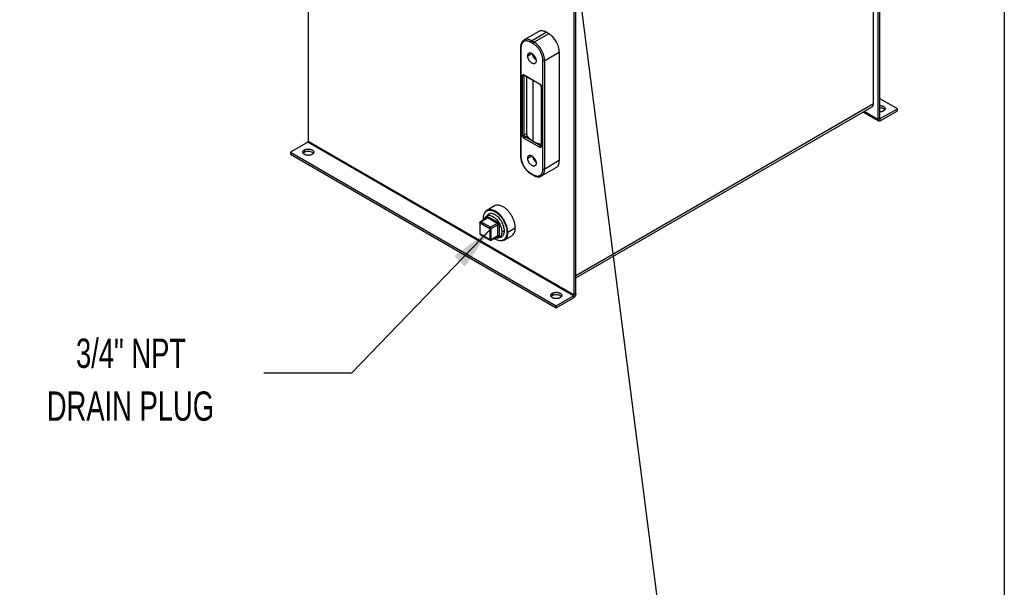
# Model space of a CAD drawing. Header units: inches. Extents: x 3 to 150, y 3 to 116.
# Tile 42 of 57: x 111 to 150, y 66 to 89. Entities that reach past the tile are written whole.
import ezdxf

# ---------------------------------------------------------------- set-up
doc = ezdxf.new("R2010")
doc.units = ezdxf.units.IN
doc.header["$LTSCALE"] = 14
doc.header["$MEASUREMENT"] = 0
doc.layers.add('TEXT', color=140, linetype='Continuous', lineweight=25)
doc.styles.add('SLDTEXTSTYLE0', font='TXT', dxfattribs={"width": 0.7})
doc.dimstyles.new('SLDDIMSTYLE3', dxfattribs={"dimtxt": 0.18, "dimasz": 1.82, "dimexe": 0, "dimexo": 0.0625, "dimgap": 0, "dimtad": 0, "dimtih": 1, "dimtoh": 1, "dimdec": 0, "dimrnd": 1e-09, "dimzin": 0, "dimdsep": 46, "dimtxsty": 'Standard', "dimsah": 1, "dimcen": 0.09, "dimadec": 0, "dimazin": 0, "dimtfac": 1.82, "dimtdec": 0, "dimtofl": 0, "dimtmove": 0, "dimatfit": 3, "dimfxl": 0, "dimfrac": 2, "dimtolj": 1, "dimtzin": 0, "dimarcsym": 0})
doc.dimstyles.new('SLDDIMSTYLE4', dxfattribs={"dimtxt": 0.18, "dimasz": 1.82, "dimexe": 0, "dimexo": 0.0625, "dimgap": 0, "dimtad": 0, "dimtih": 1, "dimtoh": 1, "dimdec": 0, "dimrnd": 1e-09, "dimzin": 0, "dimdsep": 46, "dimtxsty": 'Standard', "dimblk1": 'NONE', "dimblk2": 'NONE', "dimsah": 1, "dimcen": 0.09, "dimadec": 0, "dimazin": 0, "dimtfac": 1.82, "dimtdec": 0, "dimtofl": 0, "dimtmove": 0, "dimatfit": 3, "dimldrblk": 'NONE', "dimfxl": 0, "dimfrac": 2, "dimtolj": 1, "dimtzin": 0, "dimarcsym": 0})

# ---------------------------------------------------------------- blocks, each defined once
blk = doc.blocks.new('_None')

msp = doc.modelspace()

# ---------------------------------------------------------------- linework, layer by layer
for p, q in [((145.273, 85.359), (145.273, 96.084)), ((145.449, 96.162), (145.449, 84.746)), ((145.523, 96.204), (145.523, 84.788)), ((122.719, 95.286), (122.719, 83.87)), ((133.326, 77.747), (133.326, 89.163)), ((133.4, 77.79), (133.4, 89.206)), ((131.916, 88.249), (131.332, 87.912)), ((131.632, 87.883), (132.216, 88.219)), ((132.315, 88.162), (131.731, 87.825)), ((132.315, 88.162), (132.216, 88.219)), ((131.696, 87.764), (131.597, 87.821)), ((131.731, 87.825), (131.632, 87.883)), ((131.193, 87.617), (131.193, 83.289)), ((131.208, 87.597), (131.208, 83.269)), ((131.479, 87.277), (131.647, 87.373)), ((132.156, 87.091), (132.739, 87.427)), ((132.739, 87.427), (132.739, 83.1)), ((132.085, 82.763), (132.085, 87.091)), ((132.156, 82.763), (132.156, 87.091)), ((131.269, 84.112), (131.269, 86.48)), ((131.34, 86.52), (131.953, 86.166)), ((131.361, 86.491), (131.34, 86.48)), ((131.34, 84.112), (131.34, 86.48)), ((131.35, 86.497), (131.963, 86.144)), ((131.435, 86.449), (131.435, 84.166)), ((131.686, 86.304), (131.686, 83.876)), ((132.009, 86.064), (132.009, 83.696)), ((132.024, 86.044), (132.024, 83.676)), ((145.273, 85.359), (133.4, 78.505)), ((146.231, 85.172), (145.523, 85.58)), ((133.4, 78.421), (145.221, 85.245)), ((144.864, 85.038), (145.477, 84.684)), ((145.449, 84.746), (144.903, 85.061)), ((145.545, 84.776), (146.231, 85.172)), ((145.545, 84.691), (146.231, 85.087)), ((146.231, 85.087), (146.231, 85.172)), ((145.449, 84.746), (145.523, 84.788)), ((145.523, 84.788), (145.545, 84.776)), ((145.545, 84.691), (145.545, 84.776)), ((131.435, 84.166), (131.34, 84.112)), ((122.698, 83.833), (122.012, 83.437)), ((133.305, 77.71), (122.698, 83.833)), ((122.719, 83.87), (133.326, 77.747)), ((131.953, 83.635), (131.34, 83.989)), ((131.375, 84.05), (131.451, 84.094)), ((131.988, 83.696), (131.375, 84.05)), ((132.009, 83.708), (131.988, 83.696)), ((122.012, 83.437), (132.619, 77.314)), ((122.012, 83.437), (122.012, 83.352)), ((122.012, 83.352), (132.619, 77.229)), ((122.565, 83.527), (122.565, 83.441)), ((131.479, 83.194), (131.647, 83.291)), ((132.739, 83.1), (132.156, 82.763)), ((131.597, 82.595), (131.696, 82.538)), ((131.607, 82.573), (131.706, 82.515)), ((132.031, 82.488), (132.615, 82.825)), ((129.943, 80.956), (129.841, 80.897)), ((130.154, 81.293), (129.85, 81.118)), ((130.154, 81.293), (129.85, 81.118)), ((129.568, 80.63), (129.568, 80.185)), ((129.58, 80.614), (129.965, 80.392)), ((129.58, 80.169), (129.58, 80.614)), ((129.85, 80.816), (129.588, 80.665)), ((129.608, 80.663), (129.87, 80.814)), ((129.994, 80.441), (129.608, 80.663)), ((129.712, 80.737), (129.708, 80.787)), ((129.712, 80.737), (129.708, 80.787)), ((129.842, 80.811), (129.842, 80.831)), ((130.255, 80.592), (129.87, 80.814)), ((129.898, 80.863), (130.284, 80.641)), ((130.255, 80.592), (129.994, 80.441)), ((129.965, 79.947), (129.58, 80.169)), ((129.965, 80.392), (129.965, 79.947)), ((130.022, 80.392), (130.284, 80.543)), ((130.022, 79.947), (130.022, 80.392)), ((130.284, 80.098), (130.284, 80.543)), ((130.34, 80.543), (130.34, 80.098)), ((130.444, 80.26), (130.547, 80.319)), ((130.679, 80.243), (130.651, 80.243)), ((130.679, 80.243), (130.651, 80.243)), ((130.679, 80.243), (130.983, 80.419)), ((130.679, 80.243), (130.983, 80.419)), ((129.588, 80.151), (129.974, 79.928)), ((130.014, 79.928), (130.275, 80.079)), ((130.284, 80.098), (130.022, 79.947)), ((130.179, 79.971), (130.193, 79.963)), ((130.179, 79.971), (130.193, 79.963)), ((130.284, 80.065), (130.267, 80.075)), ((130.341, 80.031), (130.443, 80.09)), ((130.537, 79.929), (130.841, 80.104)), ((130.537, 79.929), (130.841, 80.104)), ((132.464, 77.812), (132.464, 77.726)), ((132.619, 77.314), (133.305, 77.71)), ((132.619, 77.229), (133.305, 77.625)), ((133.305, 77.71), (133.305, 77.625)), ((133.4, 77.79), (133.326, 77.747)), ((132.619, 77.314), (132.619, 77.229))]:
    msp.add_line(p, q)
for centre, start, end in [((129.608, 80.63), 119.8095, 179.9639), ((129.608, 80.185), 179.9639, 239.8021), ((129.994, 79.963), 239.8021, 300.0055)]:
    msp.add_arc(centre, 0.04, start, end)
for points, knots in [([(132.216, 88.219), (132.188, 88.234), (132.132, 88.262), (132.052, 88.279), (131.978, 88.277), (131.936, 88.258), (131.916, 88.249)], [0, 0, 0, 0, 0.250026, 0.500052, 0.750077, 1, 1, 1, 1]), ([(132.739, 87.427), (132.739, 87.491), (132.728, 87.562), (132.685, 87.705), (132.654, 87.777), (132.575, 87.914), (132.528, 87.977), (132.426, 88.085), (132.37, 88.13), (132.315, 88.162)], [0, 0, 0, 0, 0.25, 0.25, 0.5, 0.5, 0.75, 0.75, 1, 1, 1, 1]), ([(131.331, 87.911), (131.33, 87.911), (131.313, 87.903), (131.285, 87.878), (131.249, 87.836), (131.222, 87.784), (131.203, 87.725), (131.195, 87.668), (131.194, 87.631), (131.193, 87.617)], [0, 0, 0, 0, 0.010326, 0.183414, 0.356054, 0.531097, 0.710352, 0.893538, 1, 1, 1, 1]), ([(131.597, 87.821), (131.593, 87.823), (131.586, 87.828), (131.575, 87.833), (131.564, 87.839), (131.553, 87.844), (131.543, 87.848), (131.532, 87.853), (131.512, 87.86), (131.484, 87.868), (131.448, 87.874), (131.413, 87.875), (131.37, 87.87), (131.32, 87.852), (131.28, 87.818), (131.253, 87.783), (131.237, 87.752), (131.224, 87.718), (131.216, 87.687), (131.212, 87.66), (131.21, 87.64), (131.208, 87.619), (131.208, 87.604), (131.208, 87.597)], [0, 0, 0, 0, 0.0179, 0.035765, 0.053611, 0.07145, 0.089298, 0.107168, 0.125073, 0.187575, 0.250101, 0.312602, 0.375128, 0.500004, 0.62488, 0.687381, 0.749908, 0.812409, 0.874935, 0.906234, 0.937461, 0.968691, 1, 1, 1, 1]), ([(131.632, 87.883), (131.605, 87.897), (131.549, 87.925), (131.469, 87.943), (131.396, 87.938), (131.35, 87.927), (131.332, 87.912), (131.331, 87.912)], [0, 0, 0, 0, 0.248972, 0.497944, 0.746916, 0.995888, 1, 1, 1, 1]), ([(131.597, 87.821), (131.597, 87.827), (131.598, 87.833), (131.601, 87.844), (131.604, 87.851), (131.611, 87.862), (131.615, 87.867), (131.623, 87.876), (131.628, 87.88), (131.632, 87.883)], [0, 0, 0, 0, 0.25, 0.25, 0.5, 0.5, 0.75, 0.75, 1, 1, 1, 1]), ([(131.696, 87.764), (131.696, 87.77), (131.697, 87.775), (131.7, 87.787), (131.703, 87.793), (131.71, 87.805), (131.714, 87.81), (131.722, 87.819), (131.727, 87.823), (131.731, 87.825)], [0, 0, 0, 0, 0.25, 0.25, 0.5, 0.5, 0.75, 0.75, 1, 1, 1, 1]), ([(132.085, 87.091), (132.085, 87.095), (132.085, 87.103), (132.084, 87.116), (132.084, 87.129), (132.083, 87.142), (132.081, 87.156), (132.079, 87.169), (132.076, 87.194), (132.069, 87.23), (132.056, 87.279), (132.04, 87.329), (132.013, 87.394), (131.973, 87.475), (131.923, 87.55), (131.88, 87.606), (131.845, 87.645), (131.809, 87.68), (131.778, 87.707), (131.753, 87.727), (131.734, 87.74), (131.715, 87.753), (131.702, 87.76), (131.696, 87.764)], [0, 0, 0, 0, 0.0179, 0.035765, 0.053611, 0.07145, 0.089298, 0.107168, 0.125073, 0.187575, 0.250101, 0.312602, 0.375128, 0.500004, 0.62488, 0.687381, 0.749908, 0.812409, 0.874935, 0.906234, 0.937461, 0.968691, 1, 1, 1, 1]), ([(132.156, 87.091), (132.156, 87.155), (132.145, 87.225), (132.102, 87.368), (132.071, 87.441), (131.992, 87.577), (131.945, 87.64), (131.842, 87.749), (131.787, 87.793), (131.731, 87.825)], [0, 0, 0, 0, 0.25, 0.25, 0.5, 0.5, 0.75, 0.75, 1, 1, 1, 1]), ([(131.208, 87.597), (131.203, 87.599), (131.2, 87.603), (131.195, 87.61), (131.193, 87.613), (131.193, 87.617)], [0, 0, 0, 0, 0.5, 0.5, 1, 1, 1, 1]), ([(131.479, 87.277), (131.479, 87.279), (131.48, 87.284), (131.48, 87.292), (131.481, 87.299), (131.481, 87.306), (131.483, 87.316), (131.486, 87.329), (131.492, 87.344), (131.499, 87.357), (131.51, 87.372), (131.528, 87.386), (131.553, 87.396), (131.582, 87.397), (131.614, 87.39), (131.646, 87.374), (131.679, 87.352), (131.711, 87.323), (131.74, 87.288), (131.765, 87.249), (131.783, 87.214), (131.794, 87.186), (131.801, 87.165), (131.807, 87.144), (131.81, 87.126), (131.812, 87.11), (131.813, 87.097), (131.813, 87.088), (131.814, 87.084)], [0, 0, 0, 0, 0.0125279, 0.0250291, 0.037523, 0.0500289, 0.0625662, 0.0938241, 0.1251113, 0.1563692, 0.1876564, 0.2501258, 0.3125952, 0.3750647, 0.4375341, 0.5000035, 0.5624729, 0.6249423, 0.6874117, 0.7498812, 0.8123506, 0.8436085, 0.8748957, 0.9061536, 0.9374408, 0.9583023, 0.9791255, 1, 1, 1, 1]), ([(131.814, 87.084), (131.813, 87.081), (131.813, 87.076), (131.813, 87.069), (131.812, 87.062), (131.812, 87.055), (131.81, 87.045), (131.807, 87.032), (131.801, 87.017), (131.794, 87.004), (131.783, 86.989), (131.765, 86.974), (131.74, 86.965), (131.711, 86.964), (131.679, 86.971), (131.646, 86.986), (131.614, 87.009), (131.582, 87.038), (131.553, 87.073), (131.528, 87.112), (131.51, 87.146), (131.499, 87.174), (131.492, 87.196), (131.486, 87.217), (131.483, 87.235), (131.481, 87.251), (131.48, 87.264), (131.48, 87.273), (131.479, 87.277)], [0, 0, 0, 0, 0.012528, 0.025029, 0.037523, 0.050029, 0.062566, 0.093824, 0.125111, 0.156369, 0.187656, 0.250126, 0.312595, 0.375065, 0.437534, 0.500003, 0.562473, 0.624942, 0.687412, 0.749881, 0.812351, 0.843608, 0.874896, 0.906154, 0.937441, 0.958302, 0.979125, 1, 1, 1, 1]), ([(131.807, 87.127), (131.797, 87.135), (131.765, 87.158), (131.721, 87.223), (131.687, 87.294), (131.682, 87.333), (131.681, 87.346)], [0, 0, 0, 0, 0.158586, 0.49993, 0.841273, 1, 1, 1, 1]), ([(132.085, 87.091), (132.09, 87.088), (132.095, 87.086), (132.107, 87.083), (132.114, 87.082), (132.127, 87.082), (132.133, 87.083), (132.145, 87.086), (132.151, 87.088), (132.156, 87.091)], [0, 0, 0, 0, 0.25, 0.25, 0.5, 0.5, 0.75, 0.75, 1, 1, 1, 1]), ([(131.269, 86.48), (131.269, 86.481), (131.269, 86.485), (131.27, 86.49), (131.271, 86.495), (131.272, 86.499), (131.273, 86.504), (131.276, 86.51), (131.281, 86.519), (131.29, 86.526), (131.3, 86.53), (131.311, 86.53), (131.322, 86.528), (131.331, 86.525), (131.337, 86.522), (131.34, 86.52)], [0, 0, 0, 0, 0.041983, 0.083614, 0.125071, 0.166535, 0.208189, 0.250211, 0.375068, 0.500065, 0.624923, 0.74992, 0.833491, 0.916367, 1, 1, 1, 1]), ([(131.269, 86.48), (131.274, 86.477), (131.279, 86.475), (131.292, 86.472), (131.298, 86.471), (131.311, 86.471), (131.318, 86.472), (131.33, 86.475), (131.335, 86.477), (131.34, 86.48)], [0, 0, 0, 0, 0.25, 0.25, 0.5, 0.5, 0.75, 0.75, 1, 1, 1, 1]), ([(131.34, 86.52), (131.341, 86.515), (131.342, 86.506), (131.346, 86.498), (131.35, 86.497), (131.35, 86.497)], [0, 0, 0, 0, 0.499949, 0.999898, 1, 1, 1, 1]), ([(131.34, 86.48), (131.34, 86.485), (131.341, 86.493), (131.346, 86.497), (131.347, 86.499)], [0, 0, 0, 0, 0.6236437, 1, 1, 1, 1]), ([(131.344, 86.5), (131.344, 86.5), (131.343, 86.5), (131.347, 86.499), (131.35, 86.498), (131.35, 86.497)], [0, 0, 0, 0, 0.296715, 0.884923, 1, 1, 1, 1]), ([(131.953, 86.166), (131.955, 86.166), (131.958, 86.164), (131.962, 86.16), (131.967, 86.157), (131.971, 86.153), (131.976, 86.149), (131.983, 86.142), (131.993, 86.13), (132.003, 86.114), (132.012, 86.096), (132.018, 86.08), (132.022, 86.066), (132.023, 86.055), (132.024, 86.048), (132.024, 86.044)], [0, 0, 0, 0, 0.041983, 0.083614, 0.125071, 0.166535, 0.208189, 0.250211, 0.375068, 0.500065, 0.624923, 0.74992, 0.833491, 0.916367, 1, 1, 1, 1]), ([(131.953, 86.166), (131.953, 86.161), (131.954, 86.156), (131.957, 86.148), (131.96, 86.145), (131.963, 86.144)], [0, 0, 0, 0, 0.5, 0.5, 1, 1, 1, 1]), ([(131.963, 86.144), (131.966, 86.142), (131.971, 86.139), (131.981, 86.129), (131.993, 86.114), (132.002, 86.096), (132.008, 86.079), (132.009, 86.069), (132.009, 86.065), (132.009, 86.064)], [0, 0, 0, 0, 0.114858, 0.273826, 0.448686, 0.634762, 0.821947, 0.976888, 1, 1, 1, 1]), ([(132.024, 86.044), (132.019, 86.047), (132.015, 86.05), (132.01, 86.057), (132.009, 86.061), (132.009, 86.064)], [0, 0, 0, 0, 0.5, 0.5, 1, 1, 1, 1]), ([(145.221, 85.245), (145.221, 85.245), (145.24, 85.248), (145.264, 85.286), (145.27, 85.335), (145.273, 85.359)], [0, 0, 0, 0, 0.000102, 0.500051, 1, 1, 1, 1]), ([(145.523, 85.298), (145.526, 85.298), (145.532, 85.298), (145.541, 85.298), (145.549, 85.298), (145.558, 85.297), (145.57, 85.296), (145.587, 85.293), (145.607, 85.289), (145.627, 85.284), (145.651, 85.275), (145.679, 85.262), (145.707, 85.243), (145.727, 85.221), (145.739, 85.197), (145.744, 85.172), (145.74, 85.152), (145.733, 85.135), (145.726, 85.124), (145.717, 85.113), (145.707, 85.103), (145.697, 85.095), (145.688, 85.089), (145.681, 85.085), (145.678, 85.083)], [0, 0, 0, 0, 0.016694, 0.033356, 0.050012, 0.066687, 0.083408, 0.125077, 0.166788, 0.208457, 0.250168, 0.333447, 0.416726, 0.500005, 0.583284, 0.666563, 0.749842, 0.79151, 0.833221, 0.87489, 0.916601, 0.944411, 0.972171, 1, 1, 1, 1]), ([(145.523, 85.213), (145.552, 85.211), (145.61, 85.207), (145.68, 85.178), (145.721, 85.149), (145.727, 85.131), (145.727, 85.13)], [0, 0, 0, 0, 0.320892, 0.641785, 0.962677, 1, 1, 1, 1]), ([(145.678, 85.083), (145.676, 85.082), (145.672, 85.079), (145.666, 85.076), (145.659, 85.073), (145.652, 85.07), (145.642, 85.066), (145.627, 85.061), (145.607, 85.055), (145.587, 85.051), (145.569, 85.048), (145.552, 85.047), (145.538, 85.046), (145.528, 85.046), (145.523, 85.046)], [0, 0, 0, 0, 0.050067, 0.100028, 0.14996, 0.199942, 0.250049, 0.374968, 0.500014, 0.624933, 0.749979, 0.833323, 0.916544, 1, 1, 1, 1]), ([(145.545, 84.691), (145.532, 84.684), (145.52, 84.679), (145.497, 84.677), (145.486, 84.679), (145.469, 84.689), (145.462, 84.697), (145.452, 84.718), (145.449, 84.731), (145.449, 84.746)], [0, 0, 0, 0, 0.25, 0.25, 0.5, 0.5, 0.75, 0.75, 1, 1, 1, 1]), ([(145.545, 84.776), (145.544, 84.776), (145.543, 84.775), (145.541, 84.774), (145.539, 84.774), (145.536, 84.773), (145.533, 84.773), (145.53, 84.775), (145.527, 84.777), (145.525, 84.78), (145.524, 84.784), (145.524, 84.787), (145.523, 84.788)], [0, 0, 0, 0, 0.0627727, 0.1249944, 0.1872746, 0.2502217, 0.3749506, 0.5001462, 0.6248751, 0.7500708, 0.8749189, 1, 1, 1, 1]), ([(131.34, 83.989), (131.338, 83.99), (131.335, 83.992), (131.331, 83.995), (131.326, 83.999), (131.322, 84.002), (131.317, 84.006), (131.31, 84.014), (131.3, 84.025), (131.29, 84.042), (131.281, 84.059), (131.275, 84.075), (131.271, 84.089), (131.27, 84.101), (131.269, 84.108), (131.269, 84.112)], [0, 0, 0, 0, 0.041983, 0.083614, 0.125071, 0.166535, 0.208189, 0.250211, 0.375068, 0.500065, 0.624923, 0.74992, 0.833491, 0.916367, 1, 1, 1, 1]), ([(131.269, 84.112), (131.274, 84.109), (131.279, 84.107), (131.292, 84.104), (131.298, 84.103), (131.311, 84.103), (131.318, 84.104), (131.33, 84.107), (131.335, 84.109), (131.34, 84.112)], [0, 0, 0, 0, 0.25, 0.25, 0.5, 0.5, 0.75, 0.75, 1, 1, 1, 1]), ([(131.375, 84.05), (131.371, 84.053), (131.366, 84.057), (131.358, 84.066), (131.354, 84.071), (131.347, 84.082), (131.344, 84.088), (131.341, 84.1), (131.34, 84.106), (131.34, 84.112)], [0, 0, 0, 0, 0.25, 0.25, 0.5, 0.5, 0.75, 0.75, 1, 1, 1, 1]), ([(131.435, 84.166), (131.435, 84.165), (131.435, 84.163), (131.435, 84.159), (131.435, 84.155), (131.435, 84.151), (131.436, 84.145), (131.437, 84.137), (131.439, 84.127), (131.442, 84.117), (131.444, 84.109), (131.447, 84.103), (131.449, 84.098), (131.45, 84.095), (131.451, 84.094)], [0, 0, 0, 0, 0.049964, 0.099523, 0.149129, 0.199229, 0.250261, 0.373437, 0.500026, 0.623829, 0.749916, 0.833332, 0.916341, 1, 1, 1, 1]), ([(122.698, 83.833), (122.699, 83.834), (122.7, 83.835), (122.702, 83.836), (122.704, 83.838), (122.707, 83.84), (122.71, 83.844), (122.713, 83.849), (122.716, 83.854), (122.718, 83.86), (122.719, 83.865), (122.719, 83.868), (122.719, 83.87)], [0, 0, 0, 0, 0.0627727, 0.1249944, 0.1872746, 0.2502217, 0.3749506, 0.5001462, 0.6248751, 0.7500708, 0.8749189, 1, 1, 1, 1]), ([(131.375, 84.05), (131.371, 84.048), (131.366, 84.044), (131.358, 84.035), (131.354, 84.03), (131.347, 84.018), (131.344, 84.012), (131.341, 84), (131.34, 83.994), (131.34, 83.989)], [0, 0, 0, 0, 0.25, 0.25, 0.5, 0.5, 0.75, 0.75, 1, 1, 1, 1]), ([(131.451, 84.094), (131.475, 84.053), (131.507, 84.014), (131.586, 83.94), (131.633, 83.906), (131.686, 83.876)], [0, 0, 0, 0, 0.5, 0.5, 1, 1, 1, 1]), ([(131.686, 83.876), (131.742, 83.847), (131.839, 83.796), (131.959, 83.767), (132.009, 83.755)], [0, 0, 0, 0, 0.578675, 1, 1, 1, 1]), ([(122.874, 83.348), (122.872, 83.347), (122.868, 83.345), (122.861, 83.341), (122.855, 83.338), (122.848, 83.335), (122.837, 83.331), (122.823, 83.326), (122.803, 83.32), (122.783, 83.316), (122.755, 83.312), (122.719, 83.31), (122.676, 83.313), (122.635, 83.32), (122.597, 83.332), (122.564, 83.347), (122.536, 83.367), (122.516, 83.389), (122.503, 83.413), (122.499, 83.437), (122.503, 83.458), (122.51, 83.474), (122.517, 83.486), (122.526, 83.497), (122.536, 83.506), (122.546, 83.514), (122.555, 83.521), (122.561, 83.525), (122.565, 83.527)], [0, 0, 0, 0, 0.012528, 0.025029, 0.037522, 0.050029, 0.062566, 0.093823, 0.125111, 0.156368, 0.187656, 0.250126, 0.312595, 0.375065, 0.437534, 0.500003, 0.562473, 0.624942, 0.687412, 0.749881, 0.812351, 0.843607, 0.874896, 0.906152, 0.937441, 0.958302, 0.979125, 1, 1, 1, 1]), ([(122.515, 83.395), (122.516, 83.397), (122.521, 83.415), (122.544, 83.429), (122.565, 83.441)], [0, 0, 0, 0, 0.104192, 1, 1, 1, 1]), ([(122.565, 83.527), (122.567, 83.528), (122.571, 83.53), (122.577, 83.533), (122.584, 83.537), (122.591, 83.54), (122.601, 83.544), (122.616, 83.549), (122.635, 83.554), (122.656, 83.558), (122.683, 83.562), (122.719, 83.564), (122.762, 83.562), (122.804, 83.555), (122.842, 83.543), (122.875, 83.527), (122.902, 83.508), (122.923, 83.486), (122.935, 83.462), (122.939, 83.437), (122.936, 83.417), (122.929, 83.401), (122.922, 83.389), (122.912, 83.378), (122.903, 83.368), (122.893, 83.36), (122.884, 83.354), (122.877, 83.35), (122.874, 83.348)], [0, 0, 0, 0, 0.012528, 0.025029, 0.037522, 0.050029, 0.062566, 0.093823, 0.125111, 0.156368, 0.187656, 0.250126, 0.312595, 0.375065, 0.437534, 0.500003, 0.562473, 0.624942, 0.687412, 0.749881, 0.812351, 0.843607, 0.874896, 0.906152, 0.937441, 0.958302, 0.979125, 1, 1, 1, 1]), ([(122.565, 83.441), (122.587, 83.452), (122.632, 83.472), (122.719, 83.481), (122.806, 83.472), (122.876, 83.443), (122.917, 83.415), (122.923, 83.397), (122.923, 83.395)], [0, 0, 0, 0, 0.1954533, 0.3909067, 0.58636, 0.7818133, 0.9772667, 1, 1, 1, 1]), ([(131.479, 83.194), (131.479, 83.197), (131.48, 83.202), (131.48, 83.209), (131.481, 83.216), (131.481, 83.223), (131.483, 83.233), (131.486, 83.246), (131.492, 83.261), (131.499, 83.274), (131.51, 83.289), (131.528, 83.304), (131.553, 83.313), (131.582, 83.314), (131.614, 83.307), (131.646, 83.292), (131.679, 83.269), (131.711, 83.24), (131.74, 83.205), (131.765, 83.166), (131.783, 83.132), (131.794, 83.104), (131.801, 83.082), (131.807, 83.061), (131.81, 83.043), (131.812, 83.027), (131.813, 83.014), (131.813, 83.005), (131.814, 83.001)], [0, 0, 0, 0, 0.012528, 0.025029, 0.037523, 0.050029, 0.062566, 0.093824, 0.125111, 0.156369, 0.187656, 0.250126, 0.312595, 0.375065, 0.437534, 0.500003, 0.562473, 0.624942, 0.687412, 0.749881, 0.812351, 0.843608, 0.874896, 0.906154, 0.937441, 0.958302, 0.979125, 1, 1, 1, 1]), ([(131.953, 83.635), (131.953, 83.641), (131.954, 83.646), (131.957, 83.658), (131.96, 83.664), (131.967, 83.676), (131.971, 83.681), (131.979, 83.69), (131.984, 83.694), (131.988, 83.696)], [0, 0, 0, 0, 0.25, 0.25, 0.5, 0.5, 0.75, 0.75, 1, 1, 1, 1]), ([(132.024, 83.676), (132.024, 83.674), (132.024, 83.671), (132.023, 83.666), (132.022, 83.661), (132.021, 83.656), (132.02, 83.652), (132.017, 83.645), (132.012, 83.637), (132.003, 83.63), (131.993, 83.626), (131.982, 83.625), (131.971, 83.627), (131.962, 83.63), (131.956, 83.634), (131.953, 83.635)], [0, 0, 0, 0, 0.041983, 0.083614, 0.125071, 0.166535, 0.208189, 0.250211, 0.375068, 0.500065, 0.624923, 0.74992, 0.833491, 0.916367, 1, 1, 1, 1]), ([(132.009, 83.693), (132.007, 83.692), (132.001, 83.69), (131.993, 83.694), (131.988, 83.696)], [0, 0, 0, 0, 0.376446, 1, 1, 1, 1]), ([(132.009, 83.696), (132.009, 83.694), (132.009, 83.69), (132.008, 83.689), (132.008, 83.689)], [0, 0, 0, 0, 0.4683302, 1, 1, 1, 1]), ([(132.024, 83.676), (132.019, 83.679), (132.015, 83.682), (132.01, 83.689), (132.009, 83.693), (132.009, 83.696)], [0, 0, 0, 0, 0.5, 0.5, 1, 1, 1, 1]), ([(131.193, 83.289), (131.194, 83.276), (131.194, 83.239), (131.203, 83.174), (131.221, 83.095), (131.248, 83.015), (131.283, 82.937), (131.325, 82.861), (131.373, 82.789), (131.426, 82.723), (131.483, 82.664), (131.544, 82.612), (131.586, 82.586), (131.607, 82.573)], [0, 0, 0, 0, 0.050604, 0.1458064, 0.2408534, 0.3357032, 0.4303916, 0.5249989, 0.6196222, 0.714339, 0.8092482, 0.9044548, 1, 1, 1, 1]), ([(131.193, 83.289), (131.193, 83.286), (131.195, 83.282), (131.2, 83.275), (131.203, 83.272), (131.208, 83.269)], [0, 0, 0, 0, 0.5, 0.5, 1, 1, 1, 1]), ([(131.208, 83.269), (131.208, 83.265), (131.208, 83.256), (131.209, 83.244), (131.209, 83.231), (131.21, 83.217), (131.212, 83.204), (131.214, 83.191), (131.217, 83.166), (131.224, 83.129), (131.237, 83.08), (131.253, 83.031), (131.28, 82.965), (131.32, 82.885), (131.37, 82.809), (131.413, 82.754), (131.448, 82.715), (131.484, 82.679), (131.515, 82.653), (131.54, 82.633), (131.559, 82.619), (131.578, 82.607), (131.591, 82.599), (131.597, 82.595)], [0, 0, 0, 0, 0.0178998, 0.0357654, 0.0536108, 0.0714503, 0.0892978, 0.1071675, 0.1250734, 0.1875745, 0.2501008, 0.3126019, 0.3751281, 0.5000042, 0.6248802, 0.6873813, 0.7499075, 0.8124086, 0.8749349, 0.9062343, 0.9374611, 0.9686912, 1, 1, 1, 1]), ([(131.814, 83.001), (131.813, 82.999), (131.813, 82.994), (131.813, 82.986), (131.812, 82.979), (131.812, 82.972), (131.81, 82.962), (131.807, 82.949), (131.801, 82.934), (131.794, 82.921), (131.783, 82.906), (131.765, 82.892), (131.74, 82.882), (131.711, 82.881), (131.679, 82.888), (131.646, 82.904), (131.614, 82.926), (131.582, 82.955), (131.553, 82.99), (131.528, 83.029), (131.51, 83.064), (131.499, 83.092), (131.492, 83.113), (131.486, 83.134), (131.483, 83.152), (131.481, 83.168), (131.48, 83.181), (131.48, 83.19), (131.479, 83.194)], [0, 0, 0, 0, 0.012528, 0.025029, 0.037523, 0.050029, 0.062566, 0.093824, 0.125111, 0.156369, 0.187656, 0.250126, 0.312595, 0.375065, 0.437534, 0.500003, 0.562473, 0.624942, 0.687412, 0.749881, 0.812351, 0.843608, 0.874896, 0.906154, 0.937441, 0.958302, 0.979125, 1, 1, 1, 1]), ([(131.681, 83.263), (131.682, 83.25), (131.687, 83.211), (131.721, 83.141), (131.765, 83.076), (131.797, 83.052), (131.807, 83.045)], [0, 0, 0, 0, 0.158727, 0.50007, 0.841414, 1, 1, 1, 1]), ([(132.615, 82.825), (132.615, 82.825), (132.636, 82.833), (132.669, 82.867), (132.709, 82.928), (132.734, 83.006), (132.737, 83.069), (132.739, 83.1)], [0, 0, 0, 0, 0.000103, 0.250077, 0.500052, 0.750026, 1, 1, 1, 1]), ([(131.597, 82.595), (131.598, 82.591), (131.599, 82.581), (131.604, 82.573), (131.607, 82.573), (131.607, 82.573)], [0, 0, 0, 0, 0.499949, 0.999898, 1, 1, 1, 1]), ([(131.696, 82.538), (131.7, 82.536), (131.707, 82.532), (131.718, 82.526), (131.729, 82.521), (131.74, 82.516), (131.75, 82.511), (131.761, 82.507), (131.781, 82.5), (131.809, 82.492), (131.845, 82.486), (131.88, 82.485), (131.923, 82.49), (131.973, 82.508), (132.013, 82.542), (132.04, 82.577), (132.056, 82.608), (132.069, 82.642), (132.076, 82.673), (132.081, 82.699), (132.083, 82.72), (132.085, 82.741), (132.085, 82.756), (132.085, 82.763)], [0, 0, 0, 0, 0.0179, 0.035765, 0.053611, 0.07145, 0.089298, 0.107168, 0.125073, 0.187575, 0.250101, 0.312602, 0.375128, 0.500004, 0.62488, 0.687381, 0.749908, 0.812409, 0.874935, 0.906234, 0.937461, 0.968691, 1, 1, 1, 1]), ([(131.696, 82.538), (131.697, 82.533), (131.698, 82.524), (131.703, 82.516), (131.706, 82.515), (131.706, 82.515)], [0, 0, 0, 0, 0.499949, 0.999898, 1, 1, 1, 1]), ([(132.032, 82.489), (132.05, 82.502), (132.087, 82.528), (132.125, 82.592), (132.151, 82.669), (132.154, 82.732), (132.156, 82.763)], [0, 0, 0, 0, 0.2468901, 0.4979267, 0.7489634, 1, 1, 1, 1]), ([(132.085, 82.763), (132.09, 82.76), (132.095, 82.758), (132.107, 82.755), (132.114, 82.754), (132.127, 82.754), (132.133, 82.755), (132.145, 82.758), (132.151, 82.76), (132.156, 82.763)], [0, 0, 0, 0, 0.25, 0.25, 0.5, 0.5, 0.75, 0.75, 1, 1, 1, 1]), ([(131.706, 82.515), (131.718, 82.509), (131.75, 82.491), (131.804, 82.47), (131.868, 82.456), (131.929, 82.455), (131.985, 82.465), (132.017, 82.481), (132.032, 82.489)], [0, 0, 0, 0, 0.0985621, 0.2850125, 0.4713997, 0.655571, 0.8354063, 1, 1, 1, 1]), ([(129.708, 80.787), (129.708, 80.823), (129.711, 80.857), (129.723, 80.92), (129.732, 80.949), (129.756, 81.001), (129.77, 81.024), (129.805, 81.063), (129.824, 81.08), (129.868, 81.105), (129.892, 81.114), (129.943, 81.124), (129.97, 81.125), (130.027, 81.119), (130.057, 81.113), (130.118, 81.091), (130.148, 81.077), (130.21, 81.042), (130.241, 81.02), (130.301, 80.971), (130.331, 80.944), (130.388, 80.884), (130.415, 80.851), (130.467, 80.782), (130.491, 80.745), (130.534, 80.67), (130.554, 80.631), (130.588, 80.552), (130.603, 80.512), (130.626, 80.432), (130.635, 80.393), (130.647, 80.316), (130.651, 80.279), (130.651, 80.243)], [0, 0, 0, 0, 0.0625, 0.0625, 0.125, 0.125, 0.1875, 0.1875, 0.25, 0.25, 0.3125, 0.3125, 0.375, 0.375, 0.4375, 0.4375, 0.5, 0.5, 0.5625, 0.5625, 0.625, 0.625, 0.6875, 0.6875, 0.75, 0.75, 0.8125, 0.8125, 0.875, 0.875, 0.9375, 0.9375, 1, 1, 1, 1]), ([(129.708, 80.787), (129.708, 80.823), (129.711, 80.857), (129.723, 80.92), (129.732, 80.949), (129.756, 81.001), (129.77, 81.024), (129.805, 81.063), (129.824, 81.08), (129.868, 81.105), (129.892, 81.114), (129.943, 81.124), (129.97, 81.125), (130.027, 81.119), (130.057, 81.113), (130.118, 81.091), (130.148, 81.077), (130.21, 81.042), (130.241, 81.02), (130.301, 80.971), (130.331, 80.944), (130.388, 80.884), (130.415, 80.851), (130.467, 80.782), (130.491, 80.745), (130.534, 80.67), (130.554, 80.631), (130.588, 80.552), (130.603, 80.512), (130.626, 80.432), (130.635, 80.393), (130.647, 80.316), (130.651, 80.279), (130.651, 80.243)], [0, 0, 0, 0, 0.0625, 0.0625, 0.125, 0.125, 0.1875, 0.1875, 0.25, 0.25, 0.3125, 0.3125, 0.375, 0.375, 0.4375, 0.4375, 0.5, 0.5, 0.5625, 0.5625, 0.625, 0.625, 0.6875, 0.6875, 0.75, 0.75, 0.8125, 0.8125, 0.875, 0.875, 0.9375, 0.9375, 1, 1, 1, 1]), ([(130.679, 80.243), (130.677, 80.281), (130.673, 80.356), (130.645, 80.479), (130.6, 80.602), (130.539, 80.723), (130.465, 80.836), (130.38, 80.937), (130.289, 81.022), (130.193, 81.087), (130.098, 81.132), (130.006, 81.152), (129.922, 81.149), (129.849, 81.12), (129.802, 81.088), (129.785, 81.06), (129.783, 81.057)], [0, 0, 0, 0, 0.076015, 0.15203, 0.228045, 0.30406, 0.380074, 0.456089, 0.532104, 0.608119, 0.684134, 0.760149, 0.836164, 0.912179, 0.988194, 1, 1, 1, 1]), ([(130.679, 80.243), (130.677, 80.281), (130.673, 80.356), (130.645, 80.479), (130.6, 80.602), (130.539, 80.723), (130.465, 80.836), (130.38, 80.937), (130.289, 81.022), (130.193, 81.087), (130.098, 81.132), (130.006, 81.152), (129.922, 81.149), (129.849, 81.12), (129.802, 81.088), (129.785, 81.06), (129.783, 81.057)], [0, 0, 0, 0, 0.076015, 0.15203, 0.228045, 0.30406, 0.380074, 0.456089, 0.532104, 0.608119, 0.684134, 0.760149, 0.836164, 0.912179, 0.988194, 1, 1, 1, 1]), ([(130.547, 80.303), (130.546, 80.331), (130.543, 80.389), (130.521, 80.481), (130.487, 80.575), (130.441, 80.666), (130.385, 80.752), (130.321, 80.828), (130.251, 80.893), (130.179, 80.942), (130.107, 80.976), (130.038, 80.992), (129.973, 80.989), (129.918, 80.968), (129.88, 80.94), (129.866, 80.916), (129.862, 80.909)], [0, 0, 0, 0, 0.074975, 0.149949, 0.224924, 0.299898, 0.374873, 0.449847, 0.524822, 0.599797, 0.674771, 0.749746, 0.82472, 0.899695, 0.97467, 1, 1, 1, 1]), ([(130.547, 80.303), (130.546, 80.331), (130.543, 80.389), (130.521, 80.481), (130.487, 80.575), (130.441, 80.666), (130.385, 80.752), (130.321, 80.828), (130.251, 80.893), (130.179, 80.942), (130.107, 80.976), (130.038, 80.992), (129.973, 80.989), (129.918, 80.968), (129.88, 80.94), (129.866, 80.916), (129.862, 80.909)], [0, 0, 0, 0, 0.074975, 0.149949, 0.224924, 0.299898, 0.374873, 0.449847, 0.524822, 0.599797, 0.674771, 0.749746, 0.82472, 0.899695, 0.97467, 1, 1, 1, 1]), ([(130.983, 80.419), (130.981, 80.456), (130.977, 80.532), (130.949, 80.654), (130.904, 80.778), (130.843, 80.898), (130.769, 81.011), (130.684, 81.112), (130.593, 81.197), (130.497, 81.263), (130.402, 81.307), (130.311, 81.328), (130.225, 81.326), (130.178, 81.304), (130.154, 81.293)], [0, 0, 0, 0, 0.083336, 0.166672, 0.250009, 0.333345, 0.416681, 0.500017, 0.583353, 0.66669, 0.750026, 0.833362, 0.916698, 1, 1, 1, 1]), ([(130.983, 80.419), (130.981, 80.456), (130.977, 80.532), (130.949, 80.654), (130.904, 80.778), (130.843, 80.898), (130.769, 81.011), (130.684, 81.112), (130.593, 81.197), (130.497, 81.263), (130.402, 81.307), (130.311, 81.328), (130.225, 81.326), (130.178, 81.304), (130.154, 81.293)], [0, 0, 0, 0, 0.083336, 0.166672, 0.250009, 0.333345, 0.416681, 0.500017, 0.583353, 0.66669, 0.750026, 0.833362, 0.916698, 1, 1, 1, 1]), ([(129.58, 80.614), (129.577, 80.617), (129.571, 80.621), (129.567, 80.628), (129.568, 80.631), (129.568, 80.631)], [0, 0, 0, 0, 0.498788, 0.997576, 1, 1, 1, 1]), ([(129.608, 80.663), (129.601, 80.659), (129.593, 80.651), (129.583, 80.633), (129.58, 80.623), (129.58, 80.614)], [0, 0, 0, 0, 0.5, 0.5, 1, 1, 1, 1]), ([(129.588, 80.665), (129.591, 80.666), (129.597, 80.668), (129.605, 80.665), (129.608, 80.663)], [0, 0, 0, 0, 0.496677, 1, 1, 1, 1]), ([(129.748, 80.758), (129.753, 80.775), (129.764, 80.816), (129.795, 80.863), (129.839, 80.9), (129.893, 80.92), (129.955, 80.922), (130.021, 80.907), (130.091, 80.875), (130.16, 80.827), (130.227, 80.765), (130.289, 80.692), (130.342, 80.609), (130.387, 80.522), (130.419, 80.432), (130.44, 80.342), (130.443, 80.287), (130.444, 80.26)], [0, 0, 0, 0, 0.053475, 0.121084, 0.188693, 0.256302, 0.323911, 0.39152, 0.459128, 0.526737, 0.594346, 0.661955, 0.729564, 0.797173, 0.864782, 0.932391, 1, 1, 1, 1]), ([(129.842, 80.831), (129.842, 80.832), (129.842, 80.835), (129.842, 80.839), (129.843, 80.843), (129.843, 80.846), (129.845, 80.85), (129.847, 80.855), (129.851, 80.862), (129.858, 80.868), (129.867, 80.871), (129.875, 80.871), (129.883, 80.87), (129.891, 80.867), (129.896, 80.865), (129.898, 80.863)], [0, 0, 0, 0, 0.041978, 0.083606, 0.125062, 0.166527, 0.208184, 0.250211, 0.37505, 0.500065, 0.624905, 0.749919, 0.833483, 0.916359, 1, 1, 1, 1]), ([(129.854, 80.82), (129.854, 80.82), (129.854, 80.821), (129.853, 80.817), (129.85, 80.817), (129.85, 80.817)], [0, 0, 0, 0, 0.132607, 0.7515, 1, 1, 1, 1]), ([(129.87, 80.814), (129.866, 80.816), (129.859, 80.819), (129.853, 80.817), (129.85, 80.816)], [0, 0, 0, 0, 0.500051, 1, 1, 1, 1]), ([(129.898, 80.863), (129.898, 80.855), (129.895, 80.844), (129.885, 80.826), (129.877, 80.818), (129.87, 80.814)], [0, 0, 0, 0, 0.5, 0.5, 1, 1, 1, 1]), ([(130.284, 80.641), (130.284, 80.632), (130.28, 80.622), (130.27, 80.604), (130.263, 80.596), (130.255, 80.592)], [0, 0, 0, 0, 0.5, 0.5, 1, 1, 1, 1]), ([(130.284, 80.543), (130.284, 80.551), (130.28, 80.562), (130.27, 80.58), (130.263, 80.587), (130.255, 80.592)], [0, 0, 0, 0, 0.5, 0.5, 1, 1, 1, 1]), ([(130.284, 80.641), (130.285, 80.64), (130.287, 80.638), (130.291, 80.636), (130.295, 80.633), (130.298, 80.63), (130.302, 80.627), (130.307, 80.621), (130.315, 80.612), (130.324, 80.599), (130.331, 80.585), (130.336, 80.572), (130.338, 80.561), (130.34, 80.551), (130.34, 80.546), (130.34, 80.543)], [0, 0, 0, 0, 0.041978, 0.083606, 0.125062, 0.166527, 0.208184, 0.250211, 0.37505, 0.500065, 0.624905, 0.749919, 0.833483, 0.916359, 1, 1, 1, 1]), ([(129.58, 80.169), (129.58, 80.165), (129.581, 80.157), (129.585, 80.151), (129.588, 80.151), (129.588, 80.151)], [0, 0, 0, 0, 0.499949, 0.999898, 1, 1, 1, 1]), ([(129.965, 80.392), (129.965, 80.4), (129.968, 80.411), (129.979, 80.429), (129.986, 80.436), (129.994, 80.441)], [0, 0, 0, 0, 0.5, 0.5, 1, 1, 1, 1]), ([(130.022, 80.392), (130.015, 80.387), (130.004, 80.385), (129.983, 80.385), (129.973, 80.387), (129.965, 80.392)], [0, 0, 0, 0, 0.5, 0.5, 1, 1, 1, 1]), ([(129.994, 80.441), (130.001, 80.436), (130.008, 80.429), (130.019, 80.411), (130.022, 80.4), (130.022, 80.392)], [0, 0, 0, 0, 0.5, 0.5, 1, 1, 1, 1]), ([(130.651, 80.243), (130.649, 80.208), (130.645, 80.139), (130.617, 80.053), (130.574, 79.983), (130.515, 79.934), (130.443, 79.908), (130.361, 79.904), (130.272, 79.925), (130.196, 79.958), (130.151, 79.99), (130.137, 80)], [0, 0, 0, 0, 0.118273, 0.236546, 0.35482, 0.473093, 0.591366, 0.709639, 0.827912, 0.946185, 1, 1, 1, 1]), ([(130.651, 80.243), (130.649, 80.208), (130.645, 80.139), (130.617, 80.053), (130.574, 79.983), (130.515, 79.934), (130.443, 79.908), (130.361, 79.904), (130.272, 79.925), (130.196, 79.958), (130.151, 79.99), (130.137, 80)], [0, 0, 0, 0, 0.118273, 0.236546, 0.35482, 0.473093, 0.591366, 0.709639, 0.827912, 0.946185, 1, 1, 1, 1]), ([(130.444, 80.26), (130.443, 80.234), (130.44, 80.182), (130.419, 80.117), (130.387, 80.065), (130.342, 80.028), (130.288, 80.009), (130.232, 80.005), (130.191, 80.016), (130.174, 80.021)], [0, 0, 0, 0, 0.147235, 0.29447, 0.441705, 0.588941, 0.736176, 0.883411, 1, 1, 1, 1]), ([(130.34, 80.543), (130.333, 80.547), (130.322, 80.549), (130.301, 80.549), (130.291, 80.547), (130.284, 80.543)], [0, 0, 0, 0, 0.5, 0.5, 1, 1, 1, 1]), ([(130.362, 80.043), (130.369, 80.043), (130.398, 80.044), (130.441, 80.063), (130.487, 80.1), (130.521, 80.154), (130.543, 80.222), (130.546, 80.276), (130.547, 80.303)], [0, 0, 0, 0, 0.063423, 0.250739, 0.438054, 0.625369, 0.812685, 1, 1, 1, 1]), ([(130.362, 80.043), (130.369, 80.043), (130.398, 80.044), (130.441, 80.063), (130.487, 80.1), (130.521, 80.154), (130.543, 80.222), (130.546, 80.276), (130.547, 80.303)], [0, 0, 0, 0, 0.063423, 0.250739, 0.438054, 0.625369, 0.812685, 1, 1, 1, 1]), ([(130.679, 80.243), (130.677, 80.207), (130.673, 80.136), (130.644, 80.047), (130.6, 79.975), (130.538, 79.926), (130.487, 79.902), (130.454, 79.901), (130.45, 79.901)], [0, 0, 0, 0, 0.193972, 0.387943, 0.581915, 0.775886, 0.969858, 1, 1, 1, 1]), ([(130.679, 80.243), (130.677, 80.207), (130.673, 80.136), (130.644, 80.047), (130.6, 79.975), (130.538, 79.926), (130.487, 79.902), (130.454, 79.901), (130.45, 79.901)], [0, 0, 0, 0, 0.193972, 0.387943, 0.581915, 0.775886, 0.969858, 1, 1, 1, 1]), ([(130.841, 80.104), (130.841, 80.104), (130.865, 80.113), (130.903, 80.153), (130.949, 80.222), (130.977, 80.312), (130.981, 80.383), (130.983, 80.419)], [0, 0, 0, 0, 0.000103, 0.250077, 0.500052, 0.750026, 1, 1, 1, 1]), ([(130.841, 80.104), (130.841, 80.104), (130.865, 80.113), (130.903, 80.153), (130.949, 80.222), (130.977, 80.312), (130.981, 80.383), (130.983, 80.419)], [0, 0, 0, 0, 0.000103, 0.250077, 0.500052, 0.750026, 1, 1, 1, 1]), ([(129.965, 79.947), (129.973, 79.942), (129.983, 79.94), (130.004, 79.94), (130.015, 79.942), (130.022, 79.947)], [0, 0, 0, 0, 0.5, 0.5, 1, 1, 1, 1]), ([(129.974, 79.928), (129.971, 79.93), (129.966, 79.934), (129.966, 79.943), (129.965, 79.947)], [0, 0, 0, 0, 0.4962012, 1, 1, 1, 1]), ([(130.022, 79.947), (130.022, 79.943), (130.021, 79.934), (130.016, 79.93), (130.014, 79.928)], [0, 0, 0, 0, 0.500421, 1, 1, 1, 1]), ([(130.275, 80.079), (130.275, 80.079), (130.278, 80.08), (130.282, 80.086), (130.283, 80.094), (130.284, 80.098)], [0, 0, 0, 0, 0.000102, 0.500051, 1, 1, 1, 1]), ([(130.275, 80.079), (130.278, 80.08), (130.281, 80.081), (130.28, 80.081), (130.28, 80.081)], [0, 0, 0, 0, 0.726805, 1, 1, 1, 1]), ([(130.278, 80.08), (130.279, 80.079), (130.283, 80.076), (130.283, 80.069), (130.284, 80.065)], [0, 0, 0, 0, 0.350138, 1, 1, 1, 1]), ([(130.284, 80.098), (130.291, 80.102), (130.301, 80.104), (130.322, 80.104), (130.333, 80.102), (130.34, 80.098)], [0, 0, 0, 0, 0.5, 0.5, 1, 1, 1, 1]), ([(130.34, 80.098), (130.34, 80.096), (130.34, 80.093), (130.34, 80.089), (130.339, 80.086), (130.338, 80.082), (130.337, 80.078), (130.335, 80.073), (130.331, 80.066), (130.324, 80.061), (130.315, 80.057), (130.306, 80.057), (130.298, 80.059), (130.291, 80.061), (130.286, 80.064), (130.284, 80.065)], [0, 0, 0, 0, 0.041978, 0.083606, 0.125062, 0.166527, 0.208184, 0.250211, 0.37505, 0.500065, 0.624905, 0.749919, 0.833483, 0.916359, 1, 1, 1, 1]), ([(132.773, 77.633), (132.771, 77.632), (132.767, 77.63), (132.761, 77.626), (132.754, 77.623), (132.747, 77.62), (132.737, 77.616), (132.722, 77.611), (132.703, 77.606), (132.682, 77.601), (132.655, 77.597), (132.619, 77.595), (132.576, 77.598), (132.535, 77.605), (132.496, 77.617), (132.463, 77.633), (132.436, 77.652), (132.415, 77.674), (132.403, 77.698), (132.399, 77.722), (132.402, 77.743), (132.409, 77.759), (132.416, 77.771), (132.426, 77.782), (132.435, 77.792), (132.445, 77.799), (132.454, 77.806), (132.461, 77.81), (132.464, 77.812)], [0, 0, 0, 0, 0.012528, 0.025029, 0.037522, 0.050029, 0.062566, 0.093823, 0.125111, 0.156368, 0.187656, 0.250126, 0.312595, 0.375065, 0.437534, 0.500003, 0.562473, 0.624942, 0.687412, 0.749881, 0.812351, 0.843607, 0.874896, 0.906152, 0.937441, 0.958302, 0.979125, 1, 1, 1, 1]), ([(132.464, 77.812), (132.466, 77.813), (132.47, 77.815), (132.477, 77.819), (132.483, 77.822), (132.49, 77.825), (132.501, 77.829), (132.515, 77.834), (132.535, 77.839), (132.555, 77.844), (132.583, 77.848), (132.619, 77.85), (132.662, 77.847), (132.703, 77.84), (132.741, 77.828), (132.774, 77.812), (132.802, 77.793), (132.822, 77.771), (132.835, 77.747), (132.839, 77.722), (132.835, 77.702), (132.828, 77.686), (132.821, 77.674), (132.812, 77.663), (132.802, 77.653), (132.792, 77.646), (132.783, 77.639), (132.777, 77.635), (132.773, 77.633)], [0, 0, 0, 0, 0.012528, 0.025029, 0.037522, 0.050029, 0.062566, 0.093823, 0.125111, 0.156368, 0.187656, 0.250126, 0.312595, 0.375065, 0.437534, 0.500003, 0.562473, 0.624942, 0.687412, 0.749881, 0.812351, 0.843607, 0.874896, 0.906152, 0.937441, 0.958302, 0.979125, 1, 1, 1, 1]), ([(132.415, 77.68), (132.415, 77.682), (132.421, 77.7), (132.444, 77.714), (132.464, 77.726)], [0, 0, 0, 0, 0.104192, 1, 1, 1, 1]), ([(132.464, 77.726), (132.487, 77.737), (132.532, 77.757), (132.619, 77.766), (132.705, 77.757), (132.775, 77.728), (132.817, 77.7), (132.822, 77.682), (132.823, 77.68)], [0, 0, 0, 0, 0.195453, 0.390907, 0.58636, 0.781813, 0.977267, 1, 1, 1, 1]), ([(133.4, 77.79), (133.4, 77.775), (133.397, 77.759), (133.388, 77.727), (133.381, 77.711), (133.363, 77.681), (133.353, 77.666), (133.33, 77.642), (133.317, 77.632), (133.305, 77.625)], [0, 0, 0, 0, 0.25, 0.25, 0.5, 0.5, 0.75, 0.75, 1, 1, 1, 1]), ([(133.326, 77.747), (133.326, 77.746), (133.326, 77.745), (133.325, 77.742), (133.325, 77.739), (133.324, 77.736), (133.322, 77.731), (133.32, 77.726), (133.317, 77.721), (133.313, 77.717), (133.309, 77.713), (133.306, 77.711), (133.305, 77.71)], [0, 0, 0, 0, 0.062773, 0.124994, 0.187275, 0.250222, 0.374951, 0.500146, 0.624875, 0.750071, 0.874919, 1, 1, 1, 1])]:
    msp.add_open_spline(points, degree=3, knots=knots)
for points in [[(129.842, 80.831), (129.849, 80.826), (129.853, 80.82), (129.853, 80.814)], [(129.568, 80.185), (129.568, 80.179), (129.573, 80.173), (129.58, 80.169)]]:
    msp.add_open_spline(points, degree=3)
at = {"layer": 'TEXT'}
msp.add_line((150.5, 115.5), (150.5, 3.5), dxfattribs=at)

# ---------------------------------------------------------------- texts
at = {"layer": 'TEXT', "char_height": 1.1667, "attachment_point": 2, "style": 'SLDTEXTSTYLE0'}
for s, insert in [('3/4" NPT', (115.646, 76.001)), ('DRAIN PLUG', (115.622, 73.894))]:
    msp.add_mtext(s, dxfattribs=dict(at, insert=insert))

# ---------------------------------------------------------------- leaders
at = {"layer": 'TEXT', "has_arrowhead": 0}
msp.add_leader([(137.477, 59.174), (133.592, 89.444)], dimstyle='SLDDIMSTYLE4', dxfattribs=at)
at = {"layer": 'TEXT'}
msp.add_leader([(130.022, 80.392), (124.448, 74.627), (120.948, 74.627)], dimstyle='SLDDIMSTYLE3', dxfattribs=at)

doc.saveas('drawing.dxf')
